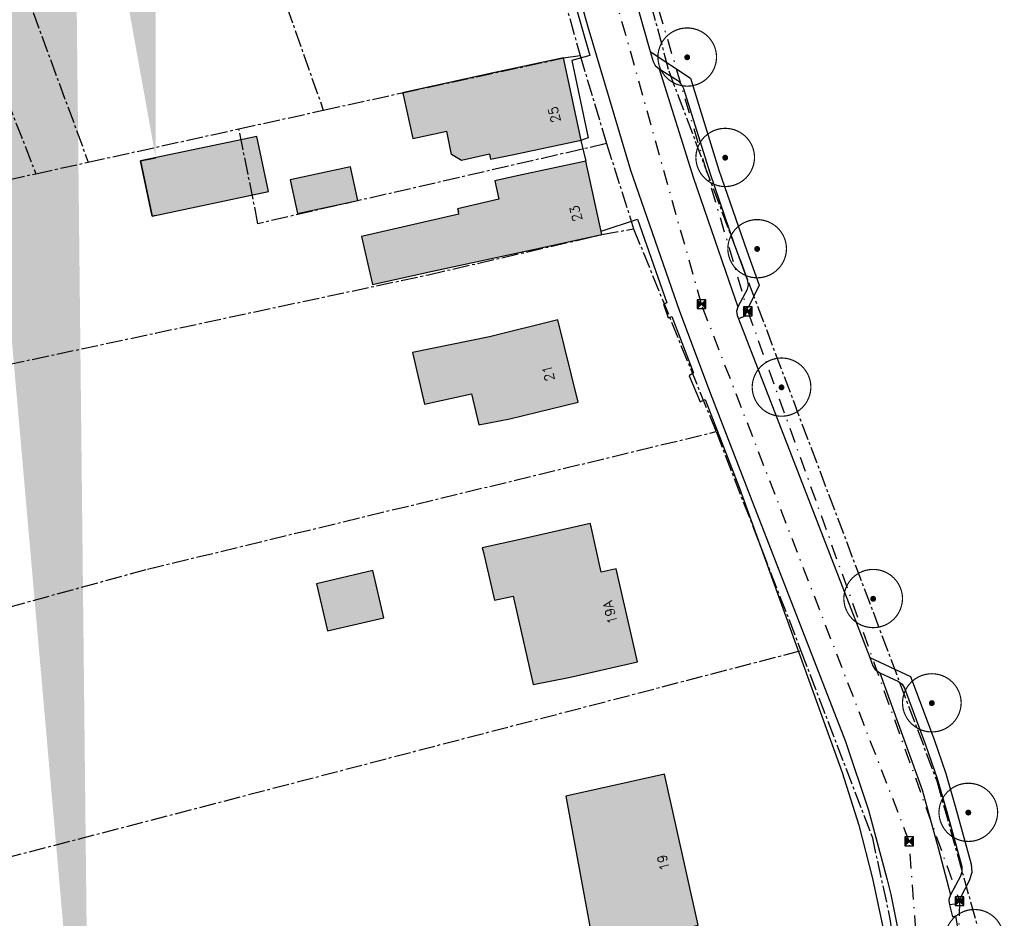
# Model space of a CAD drawing. Header units: metres. Extents: x 202952 to 203755, y 349031 to 349702.
# Tile 77 of 84: x 203543 to 203627, y 349407 to 349483. Entities that reach past the tile are written whole.
import ezdxf

# ---------------------------------------------------------------- set-up
doc = ezdxf.new("R2010")
doc.units = ezdxf.units.M
doc.linetypes.add('1-200 CENTER', pattern=[4.28625, 2.8575, -0.47625, 0.47625, -0.47625])
doc.linetypes.add('1-200 DASHDOT', pattern=[2.54, 1.27, -0.635, 0, -0.635])
for name, color, linetype in [('PH-BEST-BEBOUWING', 1, 'Continuous'), ('PH-BEST-BEBOUWING-ARCERING', 254, 'Continuous'), ('PH-BEST-HUISNUMMER', 7, 'Continuous'), ('PH-BEST-KADASTRALE-GRENS', 240, '1-200 CENTER'), ('PH-BEST-PUT-HANDHAVEN', 44, 'Continuous'), ('PH-BEST-RIO-HANDHAVEN-DWA', 44, '1-200 DASHDOT'), ('PH-BEST-RIO-HANDHAVEN-RWA', 44, '1-200 DASHDOT'), ('PH-BEST-WEGDEEL', 254, 'Continuous'), ('PH-INM-BOOM-HANDHAVEN', 96, 'Continuous')]:
    doc.layers.add(name, color=color, linetype=linetype)
doc.styles.add('ROMANS', font='romans.shx')

# ---------------------------------------------------------------- blocks, each defined once
blk = doc.blocks.new('*U26')
h = blk.add_hatch(color=256)
h.paths.add_polyline_path([(0, 0), (-0.375, 0.375), (-0.375, -0.375)])
h.paths.add_polyline_path([(0.375, 0.375), (0, 0), (0.375, -0.375)])
for p, q in [((-0.375, -0.375), (0.375, 0.375)), ((-0.375, 0.375), (0.375, -0.375))]:
    blk.add_line(p, q)
blk.add_lwpolyline([(-0.375, -0.375), (0.375, -0.375), (0.375, 0.375), (-0.375, 0.375)], close=True)
blk = doc.blocks.new('*U45')
at = {"const_width": 0.1}
blk.add_lwpolyline([(-2.5, 0.004, 0.990403), (2.5, 0.03, 0.990403), (-2.5, 0.018)], format="xyb", dxfattribs=at)
at = {"linetype": 'Continuous', "const_width": 0.25}
blk.add_lwpolyline([(-0.125, 0, 1), (0.125, 0, 1)], format="xyb", close=True, dxfattribs=at)

msp = doc.modelspace()

# ---------------------------------------------------------------- hatches: boundary and pattern name
at = {"layer": 'PH-BEST-BEBOUWING-ARCERING'}
h = msp.add_hatch(color=256, dxfattribs=at)
h.paths.add_polyline_path([(203540.009, 349517.924), (203539.679, 349517.703), (203534.573, 349525.552), (203535.756, 349526.365), (203539.507, 349528.944), (203544.65, 349521.035), (203542.774, 349519.778)], flags=16)
h.paths.add_polyline_path([(203550.377, 349512.783), (203547.881, 349511.08), (203544.555, 349515.914), (203547.115, 349517.643)], flags=16)
edge = h.paths.add_edge_path()
edge.add_line((203553.259, 349471.405), (203554.562, 349471.68))
edge.add_line((203539.25, 349556.71), (203537.782, 349559.053))
edge.add_line((203537.782, 349559.053), (203535.105, 349557.187))
edge.add_line((203535.105, 349557.187), (203533.194, 349559.932))
edge.add_line((203548.952, 349380.322), (203553.998, 349380.879))
edge.add_line((203553.998, 349380.879), (203553.895, 349381.816))
edge.add_line((203553.895, 349381.816), (203554.562, 349381.89))
edge.add_line((203548.08, 349281.827), (203554.562, 349281.972))
edge.add_line((203525.032, 349559.932), (203526.638, 349557.904))
edge.add_line((203526.638, 349557.904), (203522.972, 349554.955))
edge.add_line((203522.972, 349554.955), (203519.031, 349559.932))
edge.add_line((203554.562, 349271.214), (203548.32, 349271.075))
edge.add_line((203548.32, 349271.075), (203548.08, 349281.827))
edge.add_line((203554.562, 349368.005), (203554.29, 349367.975))
edge.add_line((203554.29, 349367.975), (203554.071, 349369.968))
edge.add_line((203554.071, 349369.968), (203550.142, 349369.534))
edge.add_line((203550.142, 349369.534), (203548.952, 349380.322))
edge.add_line((203547.017, 349559.932), (203549.44, 349556.33))
edge.add_line((203549.44, 349556.33), (203545.045, 349553.374))
edge.add_line((203545.045, 349553.374), (203542.6, 349551.73))
edge.add_line((203542.6, 349551.73), (203540.942, 349554.194))
edge.add_line((203540.942, 349554.194), (203539.25, 349556.71))
edge.add_line((203554.562, 349529.822), (203553.638, 349531.437))
edge.add_line((203553.638, 349531.437), (203550.96, 349536.12))
edge.add_line((203550.96, 349536.12), (203554.562, 349538.177))
edge.add_line((203554.562, 349511.313), (203552.567, 349511.238))
edge.add_line((203552.567, 349511.238), (203552.281, 349518.928))
edge.add_line((203552.281, 349518.928), (203554.562, 349519.013))
edge.add_line((203554.562, 349466.764), (203554.252, 349466.699))
edge.add_line((203554.252, 349466.699), (203553.259, 349471.405))
h = msp.add_hatch(color=256, dxfattribs=at)
h.dxf.hatch_style = 1
h.paths.add_polyline_path([(203583.012, 349471.979), (203583.109, 349471.565), (203584.95, 349471.93), (203590.82, 349473.18), (203589.33, 349480.18), (203583.46, 349478.93), (203575.713, 349477.245), (203575.609, 349477.222), (203575.644, 349477.067), (203576.488, 349473.311), (203579.364, 349473.956), (203579.774, 349471.943), (203580.634, 349471.437)])
h = msp.add_hatch(color=256, dxfattribs=at)
h.dxf.hatch_style = 1
h.paths.add_polyline_path([(203553.259, 349471.405), (203554.252, 349466.699), (203564.177, 349468.794), (203563.183, 349473.5)])
h = msp.add_hatch(color=256, dxfattribs=at)
h.dxf.hatch_style = 1
h.paths.add_polyline_path([(203591.22, 349471.4), (203585.36, 349470.13), (203583.459, 349469.701), (203583.816, 349468.163), (203580.295, 349467.341), (203580.355, 349467.083), (203580.406, 349466.863), (203572.088, 349464.972), (203573.026, 349460.879), (203577.745, 349461.933), (203586.72, 349463.86), (203592.58, 349465.13)])
h = msp.add_hatch(color=256, dxfattribs=at)
h.dxf.hatch_style = 1
h.paths.add_polyline_path([(203571.789, 349468.035), (203571.175, 349470.906), (203566.022, 349469.804), (203566.636, 349466.933)])
h = msp.add_hatch(color=256, dxfattribs=at)
h.dxf.hatch_style = 1
h.paths.add_polyline_path([(203584.73, 349449.44), (203590.56, 349450.87), (203588.84, 349457.86), (203583.01, 349456.43), (203576.458, 349455.079), (203577.481, 349450.698), (203581.49, 349451.581), (203582.114, 349448.937)])
h = msp.add_hatch(color=256, dxfattribs=at)
h.dxf.hatch_style = 1
h.paths.add_polyline_path([(203589.76, 349427.4), (203595.61, 349428.73), (203593.81, 349436.67), (203592.54, 349436.38), (203591.665, 349440.224), (203591.6, 349440.51), (203585.75, 349439.18), (203582.389, 349438.46), (203582.485, 349438.05), (203583.442, 349433.983), (203585.015, 349434.324), (203586.735, 349426.814)])
h = msp.add_hatch(color=256, dxfattribs=at)
h.dxf.hatch_style = 1
h.paths.add_polyline_path([(203573.994, 349432.486), (203573.061, 349436.504), (203568.278, 349435.394), (203569.211, 349431.375)])
h = msp.add_hatch(color=256, dxfattribs=at)
h.dxf.hatch_style = 1
h.paths.add_polyline_path([(203590.382, 349417.483), (203589.503, 349417.303), (203592.64, 349400.34), (203598.5, 349401.64), (203597.62, 349405.59), (203600.79, 349406.29), (203597.93, 349419.17), (203592.07, 349417.87)])

# ---------------------------------------------------------------- linework, layer by layer
at = {"layer": 'PH-BEST-BEBOUWING'}
for points in [[(203584.95, 349471.93), (203590.82, 349473.18), (203589.33, 349480.18), (203583.46, 349478.93)], [(203583.46, 349478.93), (203575.713, 349477.245), (203575.609, 349477.222), (203575.644, 349477.067), (203576.488, 349473.311), (203579.364, 349473.956)], [(203583.012, 349471.979), (203580.634, 349471.437), (203579.774, 349471.943), (203579.364, 349473.956)], [(203553.259, 349471.405), (203554.252, 349466.699), (203564.177, 349468.794), (203563.183, 349473.5), (203553.259, 349471.405)], [(203583.012, 349471.979), (203583.109, 349471.565), (203584.95, 349471.93)], [(203553.259, 349471.405), (203554.562, 349471.68)], [(203554.562, 349466.764), (203554.252, 349466.699), (203553.259, 349471.405)], [(203591.22, 349471.4), (203585.36, 349470.13)], [(203586.72, 349463.86), (203592.58, 349465.13), (203591.22, 349471.4)], [(203571.789, 349468.035), (203571.175, 349470.906), (203566.022, 349469.804), (203566.636, 349466.933), (203571.789, 349468.035)], [(203585.36, 349470.13), (203583.459, 349469.701), (203583.816, 349468.163)], [(203583.816, 349468.163), (203580.295, 349467.341), (203580.355, 349467.083)], [(203580.406, 349466.863), (203572.088, 349464.972), (203573.026, 349460.879), (203577.745, 349461.933)], [(203580.406, 349466.863), (203580.355, 349467.083)], [(203577.745, 349461.933), (203586.72, 349463.86)], [(203584.73, 349449.44), (203590.56, 349450.87), (203588.84, 349457.86), (203583.01, 349456.43)], [(203583.01, 349456.43), (203576.458, 349455.079), (203577.481, 349450.698), (203581.49, 349451.581), (203582.114, 349448.937), (203584.73, 349449.44)], [(203589.76, 349427.4), (203595.61, 349428.73), (203593.81, 349436.67), (203592.54, 349436.38), (203591.665, 349440.224), (203591.6, 349440.51), (203585.75, 349439.18)], [(203585.75, 349439.18), (203582.389, 349438.46), (203582.485, 349438.05), (203583.442, 349433.983), (203585.015, 349434.324), (203586.735, 349426.814), (203589.76, 349427.4)], [(203573.994, 349432.486), (203573.061, 349436.504), (203568.278, 349435.394), (203569.211, 349431.375), (203573.994, 349432.486)], [(203592.64, 349400.34), (203598.5, 349401.64), (203597.62, 349405.59), (203600.79, 349406.29), (203597.93, 349419.17), (203592.07, 349417.87)], [(203590.382, 349417.483), (203589.503, 349417.303), (203592.64, 349400.34)], [(203592.07, 349417.87), (203590.382, 349417.483)]]:
    msp.add_lwpolyline(points, dxfattribs=at)
at = {"layer": 'PH-BEST-KADASTRALE-GRENS', "ltscale": 0.5}
for p, q in [((203564.308, 349488.574), (203568.847, 349475.73)), ((203544.122, 349484.06), (203548.808, 349471.302)), ((203590.73, 349480.397), (203592.989, 349472.88)), ((203561.652, 349474.138), (203568.847, 349475.73)), ((203548.808, 349471.302), (203561.652, 349474.138)), ((203563.28, 349466.06), (203561.652, 349474.138)), ((203592.989, 349472.88), (203563.28, 349466.06)), ((203592.989, 349472.88), (203595.294, 349465.625)), ((203548.808, 349471.302), (203554.562, 349472.572)), ((203544.348, 349470.322), (203548.808, 349471.302)), ((203529.417, 349467.071), (203544.348, 349470.322)), ((203595.294, 349465.625), (203602.317, 349448.348)), ((203602.317, 349448.348), (203609.552, 349429.683)), ((203535.496, 349410.398), (203609.552, 349429.683)), ((203535.496, 349410.398), (203554.562, 349415.363))]:
    msp.add_line(p, q, dxfattribs=at)
for points in [[(203582.151, 349552.021), (203586.028, 349534.564), (203589.502, 349510.946), (203593.997, 349495.104), (203598.28, 349479.097), (203621.126, 349418.6), (203625.378, 349403.366), (203625.594, 349369.977)], [(203516.023, 349509.909), (203537.172, 349488.628), (203544.348, 349470.322)], [(203583.265, 349508.62), (203586.943, 349493.856), (203590.73, 349480.397)], [(203568.847, 349475.73), (203575.609, 349477.222), (203589.33, 349480.18), (203590.73, 349480.397)], [(203531.47, 349451.818), (203577.809, 349461.714), (203592.58, 349465.13), (203595.294, 349465.625)], [(203531.47, 349451.818), (203554.562, 349456.749)], [(203537.906, 349432.268), (203553.873, 349436.633), (203602.317, 349448.348)], [(203537.906, 349432.268), (203553.873, 349436.633), (203554.562, 349436.8)], [(203609.552, 349429.683), (203615.613, 349413.841), (203617.139, 349406.849), (203618.207, 349398.275)]]:
    msp.add_lwpolyline(points, dxfattribs=at)
at = {"layer": 'PH-BEST-RIO-HANDHAVEN-DWA'}
for p, q in [((203601.072, 349459.2), (203586.72, 349510.272)), ((203618.784, 349413.44), (203601.072, 349459.2)), ((203621.28, 349379.52), (203618.784, 349413.44))]:
    msp.add_line(p, q, dxfattribs=at)
at = {"layer": 'PH-BEST-RIO-HANDHAVEN-RWA'}
for p, q in [((203589.184, 349512.16), (203605.024, 349458.592)), ((203605.024, 349458.592), (203623.072, 349408.352)), ((203623.072, 349408.352), (203621.648, 349369.984))]:
    msp.add_line(p, q, dxfattribs=at)
at = {"layer": 'PH-BEST-WEGDEEL'}
for points in [[(203581.401, 349527.741), (203582.38, 349518.635), (203582.792, 349515.455), (203584.506, 349507.688), (203585.139, 349505.027), (203587.009, 349498.285), (203591.398, 349482.821)], [(203586.234, 349493.461), (203587.549, 349493.824), (203587.811, 349492.69), (203588.004, 349492.76), (203591.553, 349480.396), (203590.022, 349479.956), (203591.423, 349473.368), (203590.806, 349473.155), (203591.22, 349471.4)], [(203593.74, 349491.178), (203596.697, 349480.743)], [(203591.398, 349482.821), (203595.027, 349470.634), (203599.194, 349458.62)], [(203596.697, 349480.743), (203600.13, 349478.452), (203602.557, 349470.622), (203604.928, 349463.738), (203606.003, 349460.818), (203605.093, 349458.957), (203604.626, 349458.771), (203604.846, 349458.201), (203604.233, 349457.956)], [(203596.697, 349480.743), (203596.951, 349479.881)], [(203596.951, 349479.881), (203597.138, 349479.529), (203597.462, 349479.256)], [(203597.462, 349479.256), (203600.386, 349469.949), (203603.397, 349461.2), (203604.163, 349458.983)], [(203597.462, 349479.256), (203599.065, 349478.251)], [(203599.065, 349478.251), (203599.363, 349477.921), (203599.555, 349477.577)], [(203599.555, 349477.577), (203601.798, 349470.382), (203603.865, 349464.31), (203604.973, 349461.311)], [(203592.518, 349465.416), (203595.631, 349466.458), (203598.132, 349459.314), (203597.849, 349459.206), (203598.238, 349458.054), (203598.547, 349458.144), (203600.402, 349453.365), (203600.038, 349453.097), (203600.978, 349450.878), (203601.402, 349451.082), (203604.303, 349443.517), (203613.074, 349419.31)], [(203604.973, 349461.311), (203605.065, 349460.859), (203604.959, 349460.455)], [(203604.959, 349460.455), (203604.163, 349458.983)], [(203599.194, 349458.62), (203601.814, 349451.639), (203605.224, 349442.851), (203613.351, 349421.937)], [(203604.163, 349458.983), (203604.074, 349458.605), (203604.121, 349458.246)], [(203604.121, 349458.246), (203604.233, 349457.956)], [(203604.233, 349457.956), (203615.413, 349429.105)], [(203615.413, 349429.105), (203618.889, 349427.478), (203620.904, 349422.13), (203621.915, 349419.211), (203622.762, 349416.234)], [(203615.413, 349429.105), (203615.694, 349428.394)], [(203615.694, 349428.394), (203615.873, 349428.085), (203616.263, 349427.808)], [(203616.263, 349427.808), (203619.874, 349417.843), (203621.248, 349412.883), (203622.303, 349408.883)], [(203616.263, 349427.808), (203617.878, 349427.073)], [(203617.878, 349427.073), (203618.177, 349426.845), (203618.392, 349426.497)], [(203618.392, 349426.497), (203620.152, 349421.746), (203621.16, 349418.793), (203621.979, 349415.965), (203623.254, 349411.285)], [(203613.351, 349421.937), (203615.313, 349416.111), (203616.915, 349410.177)], [(203613.074, 349419.31), (203614.477, 349414.824), (203615.65, 349410.272)], [(203622.762, 349416.234), (203624.055, 349411.501)], [(203624.055, 349411.501), (203624.105, 349410.779), (203623.88, 349410.091)], [(203623.254, 349411.285), (203623.277, 349410.845), (203623.152, 349410.488)], [(203615.65, 349410.272), (203616.707, 349405.325), (203617.931, 349398.414), (203618.172, 349398.419), (203619.028, 349382.115)], [(203616.915, 349410.177), (203617.218, 349408.9), (203618.255, 349403.645), (203618.852, 349398.363), (203619.204, 349392.298), (203619.649, 349382.602)], [(203623.152, 349410.488), (203622.303, 349408.883)], [(203623.88, 349410.091), (203623.16, 349408.671)], [(203622.303, 349408.883), (203622.147, 349408.478), (203622.169, 349408.406)], [(203622.169, 349408.406), (203622.202, 349408.028)], [(203623.049, 349408.474), (203622.704, 349408.102), (203622.202, 349408.028)], [(203623.16, 349408.671), (203623.049, 349408.474)], [(203622.202, 349408.028), (203622.475, 349407.02), (203622.727, 349407.109)], [(203622.727, 349407.109), (203623.526, 349402.433), (203623.967, 349397.71)]]:
    msp.add_lwpolyline(points, dxfattribs=at)

# ---------------------------------------------------------------- block references
at = {"layer": 'PH-BEST-PUT-HANDHAVEN'}
for p in [(203601.072, 349459.2), (203605.024, 349458.592), (203618.784, 349413.44), (203623.072, 349408.352)]:
    msp.add_blockref('*U26', p, dxfattribs=at)
at = {"layer": 'PH-INM-BOOM-HANDHAVEN'}
for p in [(203599.859, 349480.237), (203603.098, 349471.685), (203605.82, 349463.91), (203607.898, 349452.119), (203615.708, 349434.108), (203620.707, 349425.221), (203623.817, 349415.892), (203624.335, 349405.137)]:
    msp.add_blockref('*U45', p, dxfattribs=at)

# ---------------------------------------------------------------- texts
at = {"layer": 'PH-BEST-HUISNUMMER', "style": 'ROMANS'}
for s, p in [('25', (203589.094, 349474.786)), ('23', (203590.926, 349466.363)), ('21', (203588.575, 349452.753)), ('19A', (203593.92, 349432.068)), ('19', (203598.38, 349411.067))]:
    msp.add_text(s, height=0.8, rotation=104.26979, dxfattribs=at).set_placement(p)

doc.saveas('drawing.dxf')
